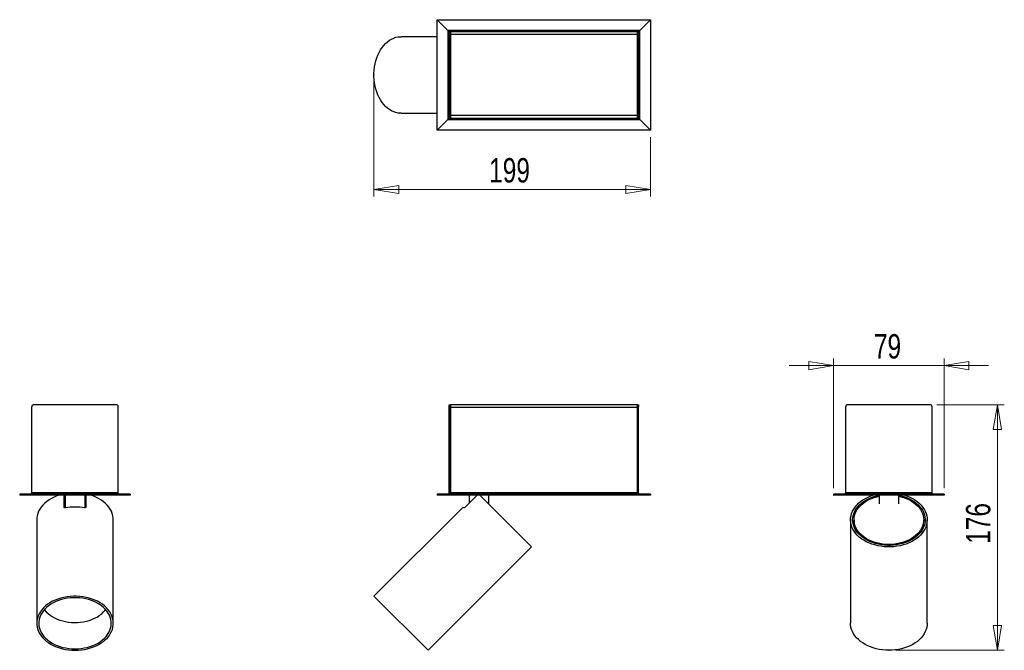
# Model space of a CAD drawing. Header units: millimetres. Extents: x 44 to 185, y 74 to 164.
import ezdxf

# ---------------------------------------------------------------- set-up
doc = ezdxf.new("R2010")
doc.units = ezdxf.units.MM
doc.header["$PDSIZE"] = -1
doc.styles.add('SLDTEXTSTYLE0', font='TXT', dxfattribs={"width": 0.75})
doc.dimstyles.new('SLDDIMSTYLE0', dxfattribs={"dimtxt": 3.5, "dimasz": 3.556, "dimexe": 0, "dimexo": 0.0625, "dimgap": 0.875, "dimtad": 1, "dimdec": 0, "dimlfac": 5, "dimrnd": 1e-09, "dimzin": 12, "dimdsep": 46, "dimtxsty": 'SLDTEXTSTYLE0', "dimblk1": 'CLOSED', "dimblk2": 'CLOSED', "dimsah": 1, "dimcen": 0.09, "dimadec": 0, "dimazin": 3, "dimtfac": 1, "dimtofl": 0, "dimtmove": 0, "dimatfit": 3, "dimldrblk": 'CLOSED', "dimfxl": 0, "dimfrac": 2, "dimtolj": 1, "dimtzin": 12, "dimarcsym": 0})
doc.dimstyles.new('SLDDIMSTYLE1', dxfattribs={"dimtxt": 3.5, "dimasz": 3.556, "dimexe": 0, "dimexo": 0.0625, "dimgap": 0.875, "dimtad": 1, "dimdec": 0, "dimlfac": 5, "dimrnd": 1e-09, "dimzin": 12, "dimdsep": 46, "dimtxsty": 'SLDTEXTSTYLE0', "dimblk1": 'CLOSED', "dimblk2": 'CLOSED', "dimsah": 1, "dimcen": 0.09, "dimadec": 0, "dimazin": 3, "dimtfac": 1, "dimtdec": 0, "dimtmove": 0, "dimatfit": 0, "dimldrblk": 'CLOSED', "dimfxl": 0, "dimfrac": 2, "dimtolj": 1, "dimtzin": 12, "dimarcsym": 0})

# ---------------------------------------------------------------- blocks, each defined once
blk = doc.blocks.new('_Closed')
at = {"color": 0, "linetype": 'ByBlock', "lineweight": -2}
for p, q in [((-1, 0.166667), (0, 0)), ((-1, 0.166667), (-1, -0.166667)), ((0, 0), (-1, -0.166667)), ((0, 0), (-1, 0))]:
    blk.add_line(p, q, dxfattribs=at)
blk = doc.blocks.new('_D')
at = {"color": 7, "linetype": 'Continuous', "lineweight": 0}
for p, q in [((94.6, 155.19), (94.6, 138.74)), ((134.31, 147.27), (134.31, 138.74)), ((94.6, 139.74), (134.31, 139.74))]:
    blk.add_line(p, q, dxfattribs=at)
at = {"color": 7, "linetype": 'Continuous', "lineweight": 18, "xscale": 3.556, "yscale": 3.556, "rotation": 180.0000000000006}
blk.add_blockref('_Closed', (94.6, 139.74), dxfattribs=at)
at = {"color": 7, "linetype": 'Continuous', "lineweight": 18, "xscale": 3.556, "yscale": 3.556}
blk.add_blockref('_Closed', (134.31, 139.74), dxfattribs=at)
at = {"color": 7, "linetype": 'Continuous', "lineweight": 18, "insert": (111.14, 144.25), "char_height": 3.5, "attachment_point": 1, "style": 'SLDTEXTSTYLE0'}
blk.add_mtext('199', dxfattribs=at)
blk = doc.blocks.new('_D_1')
at = {"color": 7, "linetype": 'Continuous', "lineweight": 0}
for p, q in [((175.41, 108.84), (185.08, 108.84)), ((184.08, 73.56), (184.08, 108.84)), ((169.51, 73.56), (185.08, 73.56))]:
    blk.add_line(p, q, dxfattribs=at)
at = {"color": 7, "linetype": 'Continuous', "lineweight": 18, "xscale": 3.556, "yscale": 3.556}
for p, rotation in [((184.08, 108.84), 89.99999999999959), ((184.08, 73.56), 269.9999999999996)]:
    blk.add_blockref('_Closed', p, dxfattribs=dict(at, rotation=rotation))
at = {"color": 7, "linetype": 'Continuous', "lineweight": 18, "insert": (179.57, 88.86), "char_height": 3.5, "attachment_point": 1, "rotation": 90, "style": 'SLDTEXTSTYLE0'}
blk.add_mtext('176', dxfattribs=at)
blk = doc.blocks.new('_D_2')
at = {"color": 7, "linetype": 'Continuous', "lineweight": 0}
for p, q in [((160.57, 96.84), (160.57, 115.45)), ((176.45, 96.84), (176.45, 115.45)), ((160.57, 114.45), (154.22, 114.45)), ((160.57, 114.45), (176.45, 114.45)), ((176.45, 114.45), (182.8, 114.45))]:
    blk.add_line(p, q, dxfattribs=at)
at = {"color": 7, "linetype": 'Continuous', "lineweight": 18, "xscale": 3.556, "yscale": 3.556}
blk.add_blockref('_Closed', (160.57, 114.45, 4.53), dxfattribs=at)
at = {"color": 7, "linetype": 'Continuous', "lineweight": 18, "xscale": 3.556, "yscale": 3.556, "rotation": 180.0000000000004}
blk.add_blockref('_Closed', (176.45, 114.45, 4.53), dxfattribs=at)
at = {"color": 7, "linetype": 'Continuous', "lineweight": 18, "insert": (166.36, 118.97), "char_height": 3.5, "attachment_point": 1, "style": 'SLDTEXTSTYLE0'}
blk.add_mtext('79', dxfattribs=at)

msp = doc.modelspace()

# ---------------------------------------------------------------- linework, layer by layer
at = {"color": 7, "linetype": 'Continuous', "lineweight": 25}
for p, q in [((103.67, 164.13), (105.21, 162.59)), ((103.67, 164.13), (134.32, 164.13)), ((103.67, 148.27), (103.67, 164.12)), ((105.21, 162.58), (103.67, 164.12)), ((134.31, 164.12), (132.77, 162.58)), ((132.78, 162.59), (134.32, 164.13)), ((134.31, 164.12), (134.31, 148.27)), ((132.78, 162.59), (105.21, 162.59)), ((105.27, 162.54), (105.21, 162.58)), ((105.21, 162.58), (105.21, 162.29)), ((105.41, 162.39), (105.28, 162.52)), ((132.7, 162.52), (132.57, 162.39)), ((132.7, 162.52), (132.7, 162.52)), ((132.77, 162.58), (132.72, 162.54)), ((132.77, 162.29), (132.77, 162.58)), ((103.67, 161.69), (98.49, 161.69)), ((105.21, 162.29), (105.21, 150.09)), ((105.41, 162.39), (105.57, 162.39)), ((105.41, 162.09), (105.41, 162.39)), ((105.57, 162.09), (105.41, 162.09)), ((105.41, 150.29), (105.41, 162.09)), ((105.57, 162.39), (105.57, 162.09)), ((132.41, 162.39), (105.57, 162.39)), ((105.57, 150.29), (105.57, 162.09)), ((105.57, 162.03), (132.41, 162.03)), ((105.57, 162.03), (105.57, 150.35)), ((132.41, 162.39), (132.57, 162.39)), ((132.41, 162.09), (132.41, 162.39)), ((132.57, 162.09), (132.41, 162.09)), ((132.41, 162.09), (132.41, 150.29)), ((132.41, 150.35), (132.41, 162.03)), ((132.57, 162.39), (132.57, 162.09)), ((132.57, 162.09), (132.57, 150.29)), ((132.77, 150.09), (132.77, 162.29)), ((98.49, 150.69), (103.67, 150.69)), ((103.67, 148.27), (105.21, 149.81)), ((105.21, 150.09), (105.21, 149.81)), ((105.21, 149.81), (105.27, 149.85)), ((105.28, 149.86), (105.41, 149.99)), ((105.28, 149.86), (105.28, 149.86)), ((105.41, 150.29), (105.57, 150.29)), ((105.41, 149.99), (105.41, 150.29)), ((105.57, 149.99), (105.41, 149.99)), ((132.41, 150.35), (105.57, 150.35)), ((105.57, 150.29), (105.57, 149.99)), ((105.57, 149.99), (132.41, 149.99)), ((132.41, 149.99), (132.41, 150.29)), ((132.41, 150.29), (132.57, 150.29)), ((132.57, 149.99), (132.41, 149.99)), ((132.57, 150.29), (132.57, 149.99)), ((132.57, 149.99), (132.7, 149.86)), ((132.72, 149.85), (132.77, 149.81)), ((132.77, 149.81), (132.77, 150.09)), ((132.77, 149.81), (134.31, 148.27)), ((105.21, 149.79), (103.67, 148.25)), ((105.21, 149.79), (132.78, 149.79)), ((134.32, 148.25), (132.78, 149.79)), ((134.32, 148.25), (103.67, 148.25)), ((57.6, 108.84), (45.8, 108.84)), ((105.41, 108.84), (105.57, 108.84)), ((105.41, 108.54), (105.41, 108.84)), ((105.57, 108.84), (105.57, 108.54)), ((132.41, 108.84), (105.57, 108.84)), ((132.41, 108.84), (132.57, 108.84)), ((132.41, 108.54), (132.41, 108.84)), ((132.57, 108.84), (132.57, 108.54)), ((174.41, 108.84), (162.61, 108.84)), ((45.5, 96.2), (45.5, 108.54)), ((57.9, 96.2), (57.9, 108.54)), ((105.41, 96.2), (105.41, 108.54)), ((105.57, 108.54), (105.41, 108.54)), ((105.57, 96.2), (105.57, 108.54)), ((105.57, 108.48), (132.41, 108.48)), ((105.57, 108.48), (105.57, 96.2)), ((132.57, 108.54), (132.41, 108.54)), ((132.41, 96.2), (132.41, 108.54)), ((132.41, 96.2), (132.41, 108.48)), ((132.57, 96.2), (132.57, 108.54)), ((162.31, 96.2), (162.31, 108.54)), ((174.71, 96.2), (174.71, 108.54)), ((45.66, 96.2), (45.5, 96.2)), ((57.74, 96.2), (45.66, 96.2)), ((57.9, 96.2), (57.74, 96.2)), ((105.41, 96.2), (105.57, 96.2)), ((132.41, 96.2), (105.57, 96.2)), ((132.57, 96.2), (132.41, 96.2)), ((162.47, 96.2), (162.31, 96.2)), ((174.55, 96.2), (162.47, 96.2)), ((174.71, 96.2), (174.55, 96.2)), ((43.76, 96), (43.76, 95.84)), ((43.76, 96), (43.78, 96)), ((43.76, 95.84), (43.78, 95.84)), ((43.78, 96), (43.78, 95.84)), ((59.63, 96), (43.78, 96)), ((59.63, 95.84), (43.78, 95.84)), ((45.63, 96.04), (45.6, 96)), ((50.15, 94.12), (50.15, 95.84)), ((50.3, 95.69), (50.15, 95.66)), ((50.3, 95.41), (50.15, 95.38)), ((50.3, 95.84), (50.3, 94.02)), ((53.1, 95.84), (53.1, 94.01)), ((53.25, 95.66), (53.1, 95.69)), ((53.25, 95.38), (53.1, 95.41)), ((53.25, 95.84), (53.25, 94.12)), ((59.63, 96), (59.63, 95.84)), ((59.63, 96), (59.64, 96)), ((59.63, 95.84), (59.64, 95.84)), ((59.64, 96), (59.64, 95.84)), ((103.67, 96), (103.67, 95.84)), ((134.32, 96), (103.67, 96)), ((134.32, 95.84), (103.67, 95.84)), ((109.42, 95.84), (107.7, 94.12)), ((108.27, 95.84), (108.27, 94.69)), ((117.23, 88.41), (109.81, 95.84)), ((111.07, 95.84), (111.07, 94.58)), ((134.32, 96), (134.32, 95.84)), ((160.57, 96), (160.57, 95.84)), ((160.57, 96), (160.59, 96)), ((160.57, 95.84), (160.59, 95.84)), ((160.59, 96), (160.59, 95.84)), ((176.44, 96), (160.59, 96)), ((176.44, 95.84), (160.59, 95.84)), ((162.44, 96.04), (162.41, 96)), ((166.96, 95.84), (166.96, 95.67)), ((166.96, 95.67), (166.96, 95.66)), ((167.11, 95.84), (167.11, 94.58)), ((169.91, 95.84), (169.91, 94.58)), ((170.06, 95.67), (170.06, 95.84)), ((170.06, 95.66), (170.06, 95.67)), ((176.44, 96), (176.44, 95.84)), ((176.44, 96), (176.45, 96)), ((176.44, 95.84), (176.45, 95.84)), ((176.45, 96), (176.45, 95.84)), ((107.4, 94.14), (94.6, 81.34)), ((107.52, 94.02), (107.4, 94.14)), ((46.2, 92.3), (46.2, 77.45)), ((57.2, 77.45), (57.2, 92.3)), ((163.01, 92.3), (163.01, 77.45)), ((163.51, 92.3), (163.51, 92.02)), ((173.51, 92.02), (173.51, 92.3)), ((174.01, 77.45), (174.01, 92.3)), ((102.38, 73.56), (117.23, 88.41)), ((102.38, 73.56), (94.6, 81.34))]:
    msp.add_line(p, q, dxfattribs=at)
at = {"color": 8, "linetype": 'Continuous', "lineweight": 25}
for p, q in [((166.76, 95.76), (166.76, 95.84)), ((170.26, 95.84), (170.26, 95.76))]:
    msp.add_line(p, q, dxfattribs=at)
at = {"color": 7, "linetype": 'Continuous', "lineweight": 25, "flags": 128}
for points in [[(98.49, 150.69), (98.41, 150.69), (98.09, 150.72), (97.76, 150.79), (97.45, 150.9), (97.14, 151.04), (96.84, 151.22), (96.55, 151.43), (96.27, 151.68), (96.01, 151.95), (95.77, 152.26), (95.55, 152.6), (95.35, 152.96), (95.17, 153.34), (95.01, 153.75), (94.88, 154.17), (94.77, 154.6), (94.69, 155.05), (94.64, 155.5), (94.61, 155.96), (94.61, 156.42), (94.64, 156.88), (94.69, 157.34), (94.77, 157.78), (94.88, 158.22), (95.01, 158.64), (95.17, 159.04), (95.35, 159.43), (95.55, 159.79), (95.77, 160.12), (96.01, 160.43), (96.27, 160.71), (96.55, 160.96), (96.84, 161.17), (97.14, 161.35), (97.45, 161.49), (97.76, 161.6), (98.09, 161.66), (98.41, 161.69), (98.49, 161.69)], [(49.42, 95.84), (49.1, 95.73), (48.71, 95.56), (48.33, 95.37), (47.98, 95.16), (47.65, 94.93), (47.35, 94.68), (47.08, 94.41), (46.85, 94.13), (46.65, 93.84), (46.48, 93.53), (46.36, 93.22), (46.27, 92.89), (46.22, 92.57), (46.2, 92.3)], [(57.2, 92.3), (57.19, 92.57), (57.14, 92.89), (57.05, 93.22), (56.92, 93.53), (56.76, 93.84), (56.56, 94.13), (56.32, 94.41), (56.05, 94.68), (55.76, 94.93), (55.43, 95.16), (55.08, 95.37), (54.7, 95.56), (54.3, 95.73), (53.99, 95.84)], [(170.8, 95.84), (171.11, 95.73), (171.51, 95.56), (171.88, 95.37), (172.24, 95.16), (172.56, 94.93), (172.86, 94.68), (173.13, 94.41), (173.36, 94.13), (173.56, 93.84), (173.73, 93.53), (173.86, 93.22), (173.95, 92.89), (174, 92.57), (174.01, 92.24), (173.98, 91.92), (173.92, 91.59), (173.82, 91.27), (173.68, 90.96), (173.5, 90.66), (173.29, 90.37), (173.04, 90.09), (172.76, 89.83), (172.45, 89.59), (172.12, 89.36), (171.76, 89.16), (171.37, 88.98), (170.97, 88.82), (170.54, 88.69), (170.11, 88.58), (169.66, 88.5), (169.2, 88.44), (168.74, 88.41), (168.28, 88.41), (167.82, 88.44), (167.36, 88.5), (166.92, 88.58), (166.48, 88.69), (166.06, 88.82), (165.65, 88.98), (165.27, 89.16), (164.91, 89.36), (164.57, 89.59), (164.26, 89.83), (163.98, 90.09), (163.74, 90.37), (163.52, 90.66), (163.35, 90.96), (163.21, 91.27), (163.1, 91.59), (163.04, 91.92), (163.01, 92.24), (163.02, 92.57), (163.08, 92.89), (163.17, 93.22), (163.29, 93.53), (163.46, 93.84), (163.66, 94.13), (163.89, 94.41), (164.16, 94.68), (164.46, 94.93), (164.79, 95.16), (165.14, 95.37), (165.52, 95.56), (165.91, 95.73), (166.22, 95.84)], [(170.26, 95.76), (170.68, 95.64), (171.07, 95.5), (171.45, 95.33), (171.81, 95.14), (172.15, 94.93), (172.45, 94.7), (172.73, 94.45), (172.97, 94.19), (173.19, 93.91), (173.37, 93.62), (173.51, 93.32), (173.61, 93.01), (173.68, 92.7), (173.71, 92.38), (173.7, 92.06), (173.65, 91.75), (173.57, 91.44), (173.44, 91.14), (173.28, 90.84), (173.09, 90.55), (172.86, 90.28), (172.6, 90.03), (172.31, 89.79), (171.99, 89.56), (171.64, 89.36), (171.27, 89.18), (170.88, 89.03), (170.48, 88.9), (170.05, 88.79), (169.62, 88.71), (169.18, 88.65), (168.74, 88.63), (168.29, 88.63), (167.84, 88.65), (167.4, 88.71), (166.97, 88.79), (166.55, 88.9), (166.14, 89.03), (165.75, 89.18), (165.38, 89.36), (165.04, 89.56), (164.72, 89.79), (164.43, 90.03), (164.16, 90.28), (163.93, 90.55), (163.74, 90.84), (163.58, 91.14), (163.46, 91.44), (163.37, 91.75), (163.32, 92.06), (163.31, 92.38), (163.34, 92.7), (163.41, 93.01), (163.51, 93.32), (163.66, 93.62), (163.84, 93.91), (164.05, 94.19), (164.29, 94.45), (164.57, 94.7), (164.88, 94.93), (165.21, 95.14), (165.57, 95.33), (165.95, 95.5), (166.35, 95.64), (166.76, 95.76)], [(169.91, 95.69), (170.22, 95.62), (170.62, 95.5), (171.01, 95.36), (171.38, 95.2), (171.73, 95.01), (172.05, 94.8), (172.34, 94.57), (172.61, 94.33), (172.84, 94.07), (173.04, 93.79), (173.21, 93.51), (173.34, 93.21), (173.44, 92.91), (173.49, 92.61), (173.51, 92.3), (173.49, 91.99), (173.44, 91.69), (173.34, 91.38), (173.21, 91.09), (173.04, 90.81), (172.84, 90.53), (172.61, 90.27), (172.34, 90.03), (172.05, 89.8), (171.73, 89.59), (171.38, 89.4), (171.01, 89.24), (170.62, 89.1), (170.22, 88.98), (169.81, 88.88), (169.38, 88.82), (168.95, 88.78), (168.51, 88.76), (168.08, 88.78), (167.64, 88.82), (167.22, 88.88), (166.8, 88.98), (166.4, 89.1), (166.01, 89.24), (165.64, 89.4), (165.3, 89.59), (164.98, 89.8), (164.68, 90.03), (164.42, 90.27), (164.18, 90.53), (163.98, 90.81), (163.81, 91.09), (163.68, 91.38), (163.59, 91.69), (163.53, 91.99), (163.51, 92.3), (163.53, 92.61), (163.59, 92.91), (163.68, 93.21), (163.81, 93.51), (163.98, 93.79), (164.18, 94.07), (164.42, 94.33), (164.68, 94.57), (164.98, 94.8), (165.3, 95.01), (165.64, 95.2), (166.01, 95.36), (166.4, 95.5), (166.8, 95.62), (167.11, 95.69)], [(51.7, 73.56), (52.16, 73.58), (52.62, 73.62), (53.07, 73.68), (53.51, 73.78), (53.94, 73.9), (54.35, 74.04), (54.75, 74.21), (55.12, 74.4), (55.47, 74.62), (55.79, 74.85), (56.08, 75.1), (56.35, 75.37), (56.58, 75.65), (56.77, 75.94), (56.93, 76.25), (57.06, 76.56), (57.14, 76.88), (57.19, 77.21), (57.2, 77.53), (57.17, 77.86), (57.1, 78.18), (57, 78.5), (56.86, 78.81), (56.68, 79.11), (56.47, 79.4), (56.22, 79.67), (55.94, 79.93), (55.63, 80.17), (55.3, 80.39), (54.93, 80.6), (54.55, 80.78), (54.15, 80.93), (53.73, 81.07), (53.29, 81.17), (52.85, 81.25), (52.39, 81.31), (51.93, 81.34), (51.47, 81.34), (51.01, 81.31), (50.56, 81.25), (50.11, 81.17), (49.68, 81.07), (49.26, 80.93), (48.85, 80.78), (48.47, 80.6), (48.11, 80.39), (47.77, 80.17), (47.46, 79.93), (47.19, 79.67), (46.94, 79.4), (46.73, 79.11), (46.55, 78.81), (46.4, 78.5), (46.3, 78.18), (46.23, 77.86), (46.2, 77.53), (46.21, 77.21), (46.26, 76.88), (46.35, 76.56), (46.47, 76.25), (46.63, 75.94), (46.83, 75.65), (47.06, 75.37), (47.32, 75.1), (47.61, 74.85), (47.94, 74.62), (48.29, 74.4), (48.66, 74.21), (49.05, 74.04), (49.47, 73.9), (49.89, 73.78), (50.33, 73.68), (50.78, 73.62), (51.24, 73.58), (51.7, 73.56)], [(51.7, 73.77), (52.15, 73.79), (52.59, 73.83), (53.03, 73.9), (53.46, 73.99), (53.87, 74.11), (54.27, 74.25), (54.65, 74.42), (55.01, 74.61), (55.34, 74.82), (55.65, 75.05), (55.92, 75.3), (56.17, 75.57), (56.38, 75.84), (56.56, 76.14), (56.7, 76.44), (56.8, 76.74), (56.87, 77.06), (56.9, 77.37), (56.89, 77.69), (56.84, 78), (56.76, 78.31), (56.63, 78.62), (56.47, 78.91), (56.28, 79.2), (56.05, 79.47), (55.79, 79.73), (55.5, 79.97), (55.18, 80.19), (54.83, 80.39), (54.46, 80.57), (54.07, 80.72), (53.67, 80.86), (53.25, 80.96), (52.81, 81.04), (52.37, 81.1), (51.93, 81.12), (51.48, 81.12), (51.03, 81.1), (50.59, 81.04), (50.16, 80.96), (49.74, 80.86), (49.33, 80.72), (48.94, 80.57), (48.57, 80.39), (48.23, 80.19), (47.91, 79.97), (47.62, 79.73), (47.36, 79.47), (47.13, 79.2), (46.93, 78.91), (46.77, 78.62), (46.65, 78.31), (46.56, 78), (46.51, 77.69), (46.5, 77.37), (46.53, 77.06), (46.6, 76.74), (46.7, 76.44), (46.85, 76.14), (47.02, 75.84), (47.24, 75.57), (47.48, 75.3), (47.76, 75.05), (48.06, 74.82), (48.4, 74.61), (48.76, 74.42), (49.13, 74.25), (49.53, 74.11), (49.95, 73.99), (50.37, 73.9), (50.81, 73.83), (51.26, 73.79), (51.7, 73.77)], [(47.3, 79.41), (47.34, 79.36), (47.57, 79.1), (47.83, 78.85), (48.12, 78.62), (48.44, 78.41), (48.78, 78.21), (49.14, 78.05), (49.53, 77.9), (49.93, 77.78), (50.34, 77.68), (50.77, 77.61), (51.2, 77.57), (51.63, 77.55), (52.07, 77.56), (52.5, 77.59), (52.93, 77.66), (53.35, 77.74), (53.75, 77.86), (54.14, 78), (54.51, 78.16), (54.86, 78.34), (55.19, 78.55), (55.49, 78.77), (55.76, 79.02), (56, 79.27), (56.1, 79.41)], [(168.51, 73.56), (168.05, 73.58), (167.59, 73.62), (167.14, 73.68), (166.7, 73.78), (166.27, 73.9), (165.86, 74.04), (165.47, 74.21), (165.1, 74.4), (164.75, 74.62), (164.42, 74.85), (164.13, 75.1), (163.87, 75.37), (163.64, 75.65), (163.44, 75.94), (163.28, 76.25), (163.16, 76.56), (163.07, 76.88), (163.02, 77.21), (163.01, 77.45)], [(174.01, 77.45), (174, 77.21), (173.95, 76.88), (173.87, 76.56), (173.74, 76.25), (173.58, 75.94), (173.39, 75.65), (173.16, 75.37), (172.89, 75.1), (172.6, 74.85), (172.28, 74.62), (171.93, 74.4), (171.56, 74.21), (171.16, 74.04), (170.75, 73.9), (170.32, 73.78), (169.88, 73.68), (169.43, 73.62), (168.97, 73.58), (168.51, 73.56)]]:
    msp.add_lwpolyline(points, dxfattribs=at)
at = {"color": 7, "linetype": 'Continuous', "lineweight": 25}
for centre, radius, start, end in [((45.8, 108.54), 0.3, 90, 180), ((57.6, 108.54), 0.3, 0, 90), ((162.61, 108.54), 0.3, 90, 180), ((174.41, 108.54), 0.3, 0, 90), ((51.7, 86.43), 7.71, 79.9142, 100.0858), ((166.29, 92.06), 2.77, 180.9252, 217.9662), ((170.74, 92.06), 2.77, 322.0338, 359.0748)]:
    msp.add_arc(centre, radius, start, end, dxfattribs=at)
for points, knots in [([(105.57, 162.39), (105.57, 162.39), (105.57, 162.39), (105.56, 162.4), (105.53, 162.42), (105.44, 162.46), (105.33, 162.53), (105.25, 162.57), (105.21, 162.59)], [0, 0, 0, 0, 0.044064, 0.090064, 0.191936, 0.439671, 0.724129, 1, 1, 1, 1]), ([(105.41, 162.39), (105.39, 162.42), (105.32, 162.48), (105.25, 162.55), (105.21, 162.59)], [0, 0, 0, 0, 0.43554, 1, 1, 1, 1]), ([(105.27, 162.53), (105.27, 162.53), (105.27, 162.53), (105.28, 162.53), (105.28, 162.52)], [0, 0, 0, 0, 0.069489, 1, 1, 1, 1]), ([(132.78, 162.59), (132.74, 162.57), (132.66, 162.53), (132.54, 162.46), (132.46, 162.42), (132.43, 162.4), (132.42, 162.39), (132.41, 162.39), (132.41, 162.39)], [0, 0, 0, 0, 0.2758713, 0.5603295, 0.808064, 0.909936, 0.9559356, 1, 1, 1, 1]), ([(132.78, 162.59), (132.74, 162.55), (132.67, 162.48), (132.6, 162.42), (132.57, 162.39)], [0, 0, 0, 0, 0.56446, 1, 1, 1, 1]), ([(132.7, 162.52), (132.71, 162.53), (132.72, 162.53), (132.72, 162.53), (132.72, 162.53)], [0, 0, 0, 0, 0.9305108, 1, 1, 1, 1]), ([(105.41, 162.23), (105.41, 162.23), (105.41, 162.24), (105.38, 162.25), (105.33, 162.27), (105.28, 162.29), (105.23, 162.29), (105.21, 162.29)], [0, 0, 0, 0, 0.193785, 0.387046, 0.593908, 0.821417, 1, 1, 1, 1]), ([(132.77, 162.29), (132.75, 162.29), (132.71, 162.29), (132.66, 162.27), (132.61, 162.25), (132.58, 162.24), (132.58, 162.23), (132.57, 162.23)], [0, 0, 0, 0, 0.1911743, 0.3815345, 0.5916206, 0.8199053, 1, 1, 1, 1]), ([(105.21, 150.09), (105.23, 150.09), (105.28, 150.1), (105.33, 150.11), (105.38, 150.13), (105.41, 150.15), (105.41, 150.15), (105.41, 150.15)], [0, 0, 0, 0, 0.191174, 0.381535, 0.591621, 0.819905, 1, 1, 1, 1]), ([(105.21, 149.79), (105.25, 149.83), (105.32, 149.9), (105.39, 149.97), (105.41, 150)], [0, 0, 0, 0, 0.56446, 1, 1, 1, 1]), ([(105.21, 149.79), (105.25, 149.81), (105.33, 149.86), (105.44, 149.92), (105.53, 149.97), (105.56, 149.99), (105.57, 149.99), (105.57, 149.99), (105.57, 149.99)], [0, 0, 0, 0, 0.275871, 0.560329, 0.808064, 0.909936, 0.955936, 1, 1, 1, 1]), ([(105.28, 149.86), (105.28, 149.86), (105.27, 149.86), (105.27, 149.85), (105.27, 149.85)], [0, 0, 0, 0, 0.930511, 1, 1, 1, 1]), ([(132.41, 149.99), (132.41, 149.99), (132.42, 149.99), (132.43, 149.99), (132.46, 149.97), (132.54, 149.92), (132.66, 149.86), (132.74, 149.81), (132.78, 149.79)], [0, 0, 0, 0, 0.044064, 0.090064, 0.191936, 0.439671, 0.724129, 1, 1, 1, 1]), ([(132.57, 150.15), (132.58, 150.15), (132.58, 150.15), (132.61, 150.13), (132.65, 150.11), (132.71, 150.1), (132.75, 150.09), (132.77, 150.09)], [0, 0, 0, 0, 0.193785, 0.387046, 0.593908, 0.821417, 1, 1, 1, 1]), ([(132.57, 150), (132.6, 149.97), (132.67, 149.9), (132.74, 149.83), (132.78, 149.79)], [0, 0, 0, 0, 0.43554, 1, 1, 1, 1]), ([(132.72, 149.85), (132.72, 149.85), (132.72, 149.86), (132.71, 149.86), (132.7, 149.86)], [0, 0, 0, 0, 0.069489, 1, 1, 1, 1]), ([(45.5, 96.2), (45.5, 96.19), (45.5, 96.17), (45.5, 96.14), (45.48, 96.09), (45.43, 96.04), (45.37, 96), (45.32, 96), (45.3, 96)], [0, 0, 0, 0, 0.044064, 0.090064, 0.191936, 0.439671, 0.724129, 1, 1, 1, 1]), ([(45.66, 96.2), (45.66, 96.18), (45.66, 96.13), (45.64, 96.08), (45.62, 96.03), (45.61, 96), (45.6, 96), (45.6, 96)], [0, 0, 0, 0, 0.193785, 0.387046, 0.593908, 0.821417, 1, 1, 1, 1]), ([(57.8, 96), (57.8, 96), (57.8, 96), (57.78, 96.03), (57.76, 96.08), (57.75, 96.13), (57.74, 96.18), (57.74, 96.2)], [0, 0, 0, 0, 0.191174, 0.381535, 0.591621, 0.819905, 1, 1, 1, 1]), ([(58.1, 96), (58.08, 96), (58.04, 96), (57.97, 96.04), (57.93, 96.09), (57.91, 96.14), (57.9, 96.17), (57.9, 96.19), (57.9, 96.2)], [0, 0, 0, 0, 0.275871, 0.560329, 0.808064, 0.909936, 0.955936, 1, 1, 1, 1]), ([(105.21, 96), (105.23, 96), (105.28, 96), (105.33, 96.03), (105.38, 96.08), (105.41, 96.13), (105.41, 96.18), (105.41, 96.2)], [0, 0, 0, 0, 0.191174, 0.381535, 0.591621, 0.819905, 1, 1, 1, 1]), ([(105.21, 96), (105.25, 96), (105.33, 96), (105.44, 96.04), (105.53, 96.09), (105.56, 96.14), (105.57, 96.17), (105.57, 96.19), (105.57, 96.2)], [0, 0, 0, 0, 0.275871, 0.560329, 0.808064, 0.909936, 0.955936, 1, 1, 1, 1]), ([(132.41, 96.2), (132.41, 96.19), (132.42, 96.17), (132.43, 96.14), (132.46, 96.09), (132.54, 96.04), (132.66, 96), (132.74, 96), (132.78, 96)], [0, 0, 0, 0, 0.044064, 0.090064, 0.191936, 0.439671, 0.724129, 1, 1, 1, 1]), ([(132.57, 96.2), (132.58, 96.18), (132.58, 96.13), (132.61, 96.08), (132.65, 96.03), (132.71, 96), (132.75, 96), (132.77, 96)], [0, 0, 0, 0, 0.193785, 0.387046, 0.593908, 0.821417, 1, 1, 1, 1]), ([(162.31, 96.2), (162.31, 96.19), (162.31, 96.17), (162.31, 96.14), (162.29, 96.09), (162.24, 96.04), (162.18, 96), (162.13, 96), (162.11, 96)], [0, 0, 0, 0, 0.044064, 0.090064, 0.191936, 0.439671, 0.724129, 1, 1, 1, 1]), ([(162.47, 96.2), (162.47, 96.18), (162.47, 96.13), (162.45, 96.08), (162.43, 96.03), (162.41, 96), (162.41, 96), (162.41, 96)], [0, 0, 0, 0, 0.193785, 0.387046, 0.593908, 0.821417, 1, 1, 1, 1]), ([(174.61, 96), (174.61, 96), (174.61, 96), (174.59, 96.03), (174.57, 96.08), (174.55, 96.13), (174.55, 96.18), (174.55, 96.2)], [0, 0, 0, 0, 0.1911743, 0.3815345, 0.5916206, 0.8199053, 1, 1, 1, 1]), ([(174.91, 96), (174.89, 96), (174.84, 96), (174.78, 96.04), (174.74, 96.09), (174.72, 96.14), (174.71, 96.17), (174.71, 96.19), (174.71, 96.2)], [0, 0, 0, 0, 0.2758713, 0.5603295, 0.808064, 0.909936, 0.9559356, 1, 1, 1, 1]), ([(166.96, 95.67), (166.96, 95.68), (166.96, 95.71), (166.92, 95.75), (166.88, 95.77), (166.82, 95.77), (166.78, 95.77), (166.76, 95.76)], [0, 0, 0, 0, 0.2015331, 0.4029388, 0.6079628, 0.8219353, 1, 1, 1, 1]), ([(170.26, 95.76), (170.24, 95.77), (170.19, 95.77), (170.13, 95.76), (170.08, 95.73), (170.06, 95.7), (170.06, 95.68), (170.06, 95.67)], [0, 0, 0, 0, 0.230317, 0.460924, 0.683316, 0.894201, 1, 1, 1, 1]), ([(50.35, 94.02), (50.33, 94.02), (50.28, 94.01), (50.22, 94.03), (50.18, 94.05), (50.15, 94.09), (50.15, 94.11), (50.15, 94.12)], [0, 0, 0, 0, 0.224062, 0.448191, 0.669796, 0.8839, 1, 1, 1, 1]), ([(53.25, 94.12), (53.25, 94.11), (53.25, 94.08), (53.21, 94.04), (53.17, 94.02), (53.11, 94.01), (53.07, 94.02), (53.05, 94.02)], [0, 0, 0, 0, 0.204759, 0.409378, 0.617887, 0.834242, 1, 1, 1, 1]), ([(107.7, 94.12), (107.69, 94.11), (107.65, 94.08), (107.61, 94.04), (107.56, 94.02), (107.54, 94.01), (107.53, 94.02), (107.52, 94.02)], [0, 0, 0, 0, 0.204759, 0.409378, 0.617887, 0.834242, 1, 1, 1, 1])]:
    msp.add_open_spline(points, degree=3, knots=knots, dxfattribs=at)
at = {"color": 7, "linetype": 'Continuous', "lineweight": 0}
for p in [(94.6, 156.19), (168.51, 73.56)]:
    msp.add_point(p, dxfattribs=at)

# ---------------------------------------------------------------- dimensions: what is measured, and where the dimension line sits
at = {"color": 7, "linetype": 'Continuous', "lineweight": 18}
for base, p1, p2, angle, picture, middle in [((134.31, 139.74), (94.6, 156.19), (134.31, 148.27), 0, '_D', (115.02, 139.74)), ((184.08, 108.84), (168.51, 73.56), (174.41, 108.84), 90, '_D_1', (184.08, 92.74))]:
    dim = msp.add_linear_dim(base=base, p1=p1, p2=p2, angle=angle, dimstyle='SLDDIMSTYLE0', dxfattribs=at)
    dim.commit()
    dim.dimension.update_dxf_attribs({"geometry": picture, "text_midpoint": middle, "dimtype": 160})
dim = msp.add_linear_dim(base=(176.45, 114.45), p1=(160.57, 95.84), p2=(176.45, 95.84), dimstyle='SLDDIMSTYLE1', dxfattribs=at)
dim.commit()
dim.dimension.update_dxf_attribs({"geometry": '_D_2', "text_midpoint": (168.95, 114.45), "dimtype": 160})

doc.saveas('drawing.dxf')
